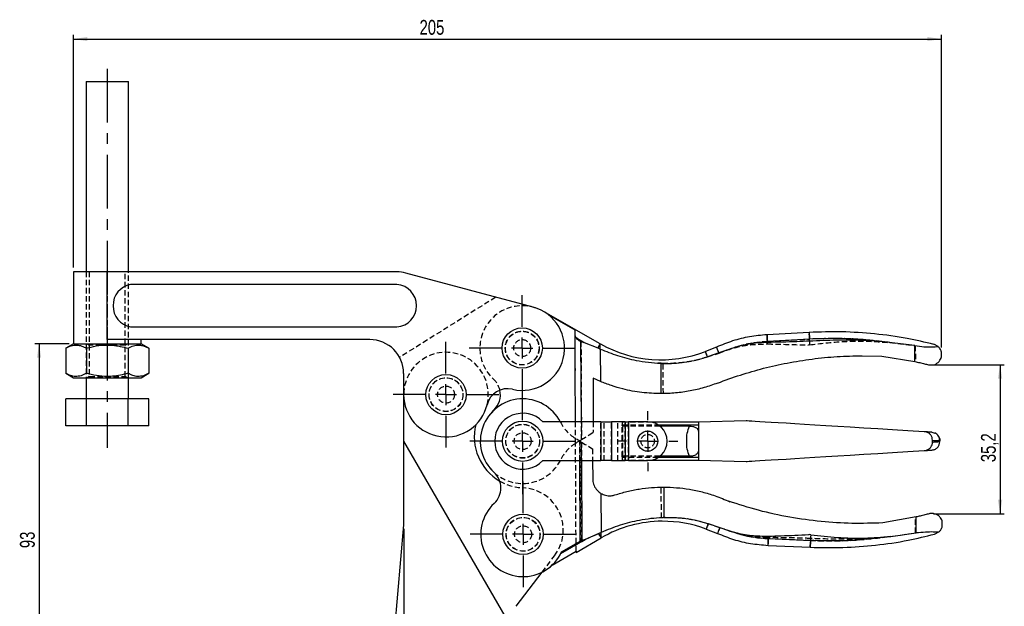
# Model space of a CAD drawing. Extents: x 35 to 398, y 17 to 289.
# Tile 2 of 3: x 37 to 269, y 150 to 289. Entities that reach past the tile are written whole.
import ezdxf

# ---------------------------------------------------------------- set-up
doc = ezdxf.new("R2010")
doc.units = 0
doc.linetypes.add('CENTERX2', pattern=[20.32, 12.7, -2.54, 2.54, -2.54])
doc.linetypes.add('HIDDEN', pattern=[1.905, 1.27, -0.635])
doc.layers.get('0').update_dxf_attribs({"linetype": 'CONTINUOUS'})
doc.styles.add('SLDTEXTSTYLE0', font='TXT', dxfattribs={"width": 0.75})
doc.dimstyles.new('SLDDIMSTYLE0', dxfattribs={"dimtxt": 3.5, "dimasz": 3.302, "dimexe": 0, "dimexo": 0.0625, "dimgap": 0.875, "dimtad": 1, "dimdec": 3, "dimrnd": 1e-09, "dimzin": 12, "dimtxsty": 'SLDTEXTSTYLE0', "dimsah": 1, "dimcen": 0.09, "dimazin": 3, "dimtfac": 1, "dimtdec": 3, "dimtofl": 0, "dimtmove": 0, "dimatfit": 3, "dimtolj": 1, "dimtzin": 12})
doc.dimstyles.new('SLDDIMSTYLE1', dxfattribs={"dimtxt": 3.5, "dimasz": 3.302, "dimexe": 0, "dimexo": 0.0625, "dimgap": 0.875, "dimtad": 1, "dimdec": 0, "dimrnd": 1e-09, "dimzin": 12, "dimtxsty": 'SLDTEXTSTYLE0', "dimsah": 1, "dimcen": 0.09, "dimazin": 3, "dimtfac": 1, "dimtofl": 0, "dimtmove": 0, "dimatfit": 3, "dimtolj": 1, "dimtzin": 12})
doc.dimstyles.new('SLDDIMSTYLE2', dxfattribs={"dimtxt": 3.5, "dimasz": 3.302, "dimexe": 0, "dimexo": 0.0625, "dimgap": 0.875, "dimtad": 1, "dimdec": 1, "dimrnd": 1e-09, "dimzin": 12, "dimtxsty": 'SLDTEXTSTYLE0', "dimsah": 1, "dimcen": 0.09, "dimazin": 3, "dimtfac": 1, "dimtdec": 1, "dimtofl": 0, "dimtmove": 0, "dimatfit": 3, "dimtolj": 1, "dimtzin": 12})

# ---------------------------------------------------------------- blocks, each defined once
blk = doc.blocks.new('_D')
at = {"color": 179, "linetype": 'CONTINUOUS'}
for p, q in [((48.39, 212.3), (40.26, 212.3)), ((41.26, 212.3), (41.26, 119.3)), ((46.39, 119.3), (40.26, 119.3))]:
    blk.add_line(p, q, dxfattribs=at)
for points in [[(41.26, 212.3), (40.76, 209), (41.77, 209)], [(41.26, 119.3), (41.77, 122.61), (40.76, 122.61)]]:
    blk.add_solid(points, dxfattribs=at)
at = {"color": 179, "linetype": 'CONTINUOUS', "insert": (36.75, 164.03, 0.1), "char_height": 3.5, "attachment_point": 1, "rotation": 90, "style": 'SLDTEXTSTYLE0'}
blk.add_mtext('93', dxfattribs=at)
blk = doc.blocks.new('_D_1')
at = {"color": 179, "linetype": 'CONTINUOUS'}
for p, q in [((49.39, 230.3), (49.39, 285.3)), ((49.39, 284.3), (254.39, 284.3)), ((254.39, 211.46), (254.39, 285.3))]:
    blk.add_line(p, q, dxfattribs=at)
for points in [[(49.39, 284.3), (52.69, 283.8), (52.69, 284.81)], [(254.39, 284.3), (251.09, 284.81), (251.09, 283.8)]]:
    blk.add_solid(points, dxfattribs=at)
at = {"color": 179, "linetype": 'CONTINUOUS', "insert": (131.14, 288.82, 0.1), "char_height": 3.5, "attachment_point": 1, "style": 'SLDTEXTSTYLE0'}
blk.add_mtext('205', dxfattribs=at)
blk = doc.blocks.new('_D_2')
at = {"color": 179, "linetype": 'CONTINUOUS'}
for p, q in [((127.39, 168.56), (127.39, 53.57)), ((55.89, 60.57), (55.89, 53.57)), ((55.89, 54.57), (127.39, 54.57))]:
    blk.add_line(p, q, dxfattribs=at)
for points in [[(55.89, 54.57), (59.19, 54.07), (59.19, 55.08)], [(127.39, 54.57), (124.08, 55.08), (124.08, 54.07)]]:
    blk.add_solid(points, dxfattribs=at)
at = {"color": 179, "linetype": 'CONTINUOUS', "insert": (87.74, 59.09, 0.1), "char_height": 3.5, "attachment_point": 1, "style": 'SLDTEXTSTYLE0'}
blk.add_mtext('71,5', dxfattribs=at)
blk = doc.blocks.new('_D_3')
at = {"color": 179, "linetype": 'CONTINUOUS'}
for p, q in [((252.38, 207.36), (269.26, 207.36)), ((268.26, 207.36), (268.26, 172.15)), ((252.55, 172.15), (269.26, 172.15))]:
    blk.add_line(p, q, dxfattribs=at)
for points in [[(268.26, 207.36), (267.75, 204.06), (268.77, 204.06)], [(268.26, 172.15), (268.77, 175.45), (267.75, 175.45)]]:
    blk.add_solid(points, dxfattribs=at)
at = {"color": 179, "linetype": 'CONTINUOUS', "insert": (263.75, 184.34, 0.1), "char_height": 3.5, "attachment_point": 1, "rotation": 90, "style": 'SLDTEXTSTYLE0'}
blk.add_mtext('35,2', dxfattribs=at)
blk = doc.blocks.new('SW_CENTERMARKSYMBOL_0')
at = {"color": 0, "linetype": 'CONTINUOUS'}
for p, q in [((0, 5), (0, 12.5)), ((0, 0), (0, 2.5)), ((-5, 0), (-12.5, 0)), ((0, 0), (-2.5, 0)), ((0, 0), (0, -2.5)), ((0, 0), (2.5, 0)), ((5, 0), (12.5, 0)), ((0, -5), (0, -12.5))]:
    blk.add_line(p, q, dxfattribs=at)
blk = doc.blocks.new('SW_CENTERMARKSYMBOL_1')
at = {"color": 0, "linetype": 'CONTINUOUS'}
for p, q in [((0, 5), (0, 12.5)), ((0, 0), (0, 2.5)), ((-5, 0), (-12.5, 0)), ((0, 0), (-2.5, 0)), ((0, 0), (0, -2.5)), ((0, 0), (2.5, 0)), ((5, 0), (12.5, 0)), ((0, -5), (0, -12.5))]:
    blk.add_line(p, q, dxfattribs=at)
blk = doc.blocks.new('SW_CENTERMARKSYMBOL_2')
at = {"color": 0, "linetype": 'CONTINUOUS'}
for p, q in [((0, 5), (0, 7.1)), ((0, 0), (0, 2.5)), ((-5, 0), (-7.1, 0)), ((0, 0), (-2.5, 0)), ((0, 0), (0, -2.5)), ((0, 0), (2.5, 0)), ((5, 0), (7.1, 0)), ((0, -5), (0, -7.1))]:
    blk.add_line(p, q, dxfattribs=at)
blk = doc.blocks.new('SW_CENTERMARKSYMBOL_3')
at = {"color": 0, "linetype": 'CONTINUOUS'}
for p, q in [((0, 5), (0, 12.5)), ((0, 0), (0, 2.5)), ((-5, 0), (-12.5, 0)), ((0, 0), (-2.5, 0)), ((0, 0), (0, -2.5)), ((0, 0), (2.5, 0)), ((5, 0), (12.5, 0)), ((0, -5), (0, -12.5))]:
    blk.add_line(p, q, dxfattribs=at)
blk = doc.blocks.new('SW_CENTERMARKSYMBOL_4')
at = {"color": 0, "linetype": 'CONTINUOUS'}
for p, q in [((0, 5), (0, 12.5)), ((0, 0), (0, 2.5)), ((-5, 0), (-12.5, 0)), ((0, 0), (-2.5, 0)), ((0, 0), (0, -2.5)), ((0, 0), (2.5, 0)), ((5, 0), (12.5, 0)), ((0, -5), (0, -12.5))]:
    blk.add_line(p, q, dxfattribs=at)

msp = doc.modelspace()

# ---------------------------------------------------------------- linework, layer by layer
at = {"color": 179, "linetype": 'CENTERX2'}
msp.add_line((57.3859, 277.3036), (57.3859, 187.7504), dxfattribs=at)
at = {"color": 7, "linetype": 'CONTINUOUS'}
for p, q in [((52.3859, 274.3038), (52.3859, 229.3038)), ((52.3859, 274.3038), (57.3858, 274.3038)), ((57.3858, 274.3038), (62.3859, 274.3038)), ((62.3859, 229.3038), (62.3859, 274.3038)), ((49.3859, 229.3038), (49.3859, 212.3038)), ((57.3858, 229.3038), (49.3859, 229.3038)), ((57.3858, 213.3038), (57.3858, 229.3038)), ((125.7927, 229.3038), (57.3858, 229.3038)), ((157.974, 220.9631), (127.8633, 229.0312)), ((125.7927, 226.3038), (62.8828, 226.3038)), ((173.8255, 212.3201), (160.4069, 219.9519)), ((167.8661, 215.5194), (161.8231, 218.9564)), ((62.8828, 216.3038), (125.7927, 216.3038)), ((167.8665, 215.4351), (167.8661, 215.5194)), ((167.9087, 206.4818), (167.8725, 214.1683)), ((223.1646, 214.999), (213.2151, 214.4549)), ((49.3859, 212.3038), (47.5709, 211.256)), ((49.3859, 212.3038), (65.3858, 212.3038)), ((119.3859, 213.3038), (57.3858, 213.3038)), ((65.3858, 212.3038), (65.3858, 213.3038)), ((67.2008, 211.256), (65.3858, 212.3038)), ((168.0744, 213.7662), (170.0563, 212.639)), ((169.2675, 212.8678), (170.0563, 212.639)), ((170.0563, 212.639), (173.2556, 211.3181)), ((206.5932, 211.7673), (201.8569, 210.2083)), ((223.2513, 213.4151), (213.3017, 212.871)), ((248.0964, 211.8695), (240.761, 212.8027)), ((248.1141, 208.1101), (248.0964, 211.8695)), ((253.6243, 211.6727), (252.5868, 212.2122)), ((47.5709, 211.256), (47.5709, 205.3517)), ((52.4784, 211.256), (52.4784, 205.3517)), ((62.2933, 211.256), (62.2933, 205.3517)), ((67.2008, 211.256), (67.2008, 205.3517)), ((173.2556, 211.3181), (173.8314, 211.064)), ((173.8314, 211.064), (173.8676, 203.4012)), ((201.3035, 211.5198), (198.647, 210.4897)), ((201.8569, 210.2083), (199.1227, 209.2627)), ((235.6952, 209.5033), (240.3711, 209.4111)), ((240.3711, 209.4111), (248.1141, 208.1101)), ((254.3973, 209.1039), (254.3909, 210.4639)), ((188.0953, 207.6985), (188.1291, 200.5282)), ((47.5709, 205.3517), (49.3859, 204.3038)), ((65.3858, 204.3038), (67.2008, 205.3517)), ((127.3858, 205.3038), (127.3858, 200.3038)), ((167.9108, 206.0323), (167.9087, 206.4818)), ((167.968, 193.9036), (167.9108, 206.0323)), ((49.3859, 204.3038), (65.3858, 204.3038)), ((52.3859, 204.3038), (52.3859, 199.3038)), ((62.3859, 199.3038), (62.3859, 204.3038)), ((173.8676, 203.4012), (172.1196, 204.1872)), ((172.1196, 204.1872), (172.1681, 193.9036)), ((127.3858, 200.3038), (127.3858, 189.3038)), ((47.5709, 192.9038), (47.5709, 199.3038)), ((52.4784, 199.3038), (47.5709, 199.3038)), ((52.4784, 192.9038), (52.4784, 199.3038)), ((62.2933, 199.3038), (52.4784, 199.3038)), ((62.2933, 192.9038), (62.2933, 199.3038)), ((67.2008, 199.3038), (62.2933, 199.3038)), ((67.2008, 192.9038), (67.2008, 199.3038)), ((148.6564, 196.6048), (148.0975, 196.0384)), ((144.4358, 193.1987), (144.5525, 193.3297)), ((173.9624, 193.9036), (160.2224, 193.9036)), ((173.9624, 193.9036), (173.9624, 184.7036)), ((173.9624, 193.9036), (176.452, 193.9036)), ((176.452, 193.9036), (176.452, 184.7036)), ((179.7093, 193.9036), (176.452, 193.9036)), ((179.7093, 193.9036), (179.7093, 184.7036)), ((179.7093, 193.9036), (180.4753, 193.9036)), ((180.4753, 193.9036), (180.4753, 184.7036)), ((185.0263, 193.9036), (180.4753, 193.9036)), ((197.0263, 193.8036), (185.9802, 193.8036)), ((187.5279, 193.1639), (197.0263, 193.1639)), ((208.3175, 194.0993), (197.0263, 193.8036)), ((197.0263, 193.8036), (197.0263, 191.6162)), ((197.0263, 193.8036), (197.0263, 193.1639)), ((52.4784, 192.9038), (47.5709, 192.9038)), ((62.2933, 192.9038), (52.4784, 192.9038)), ((67.2008, 192.9038), (62.2933, 192.9038)), ((194.9266, 192.8765), (187.9236, 192.8765)), ((252.1484, 191.4185), (252.8703, 191.2218)), ((127.3858, 189.3038), (127.3858, 169.5639)), ((127.3858, 189.3038), (152.133, 146.4405)), ((252.2824, 189.5095), (252.2824, 189.0978)), ((254.0263, 189.0915), (254.0263, 189.5156)), ((197.0263, 186.9911), (197.0263, 184.8036)), ((160.2224, 184.7036), (173.9624, 184.7036)), ((172.0115, 184.7036), (172.0318, 180.3914)), ((176.452, 184.7036), (173.9624, 184.7036)), ((176.452, 184.7036), (179.7093, 184.7036)), ((180.4753, 184.7036), (179.7093, 184.7036)), ((180.4753, 184.7036), (185.0263, 184.7036)), ((185.9802, 184.8036), (197.0263, 184.8036)), ((197.0263, 185.4433), (187.5279, 185.4433)), ((194.9266, 185.7307), (187.9236, 185.7307)), ((197.0263, 185.4433), (197.0263, 184.8036)), ((197.0263, 184.8036), (208.3175, 184.5079)), ((173.9922, 176.9693), (174.0358, 167.717)), ((188.8289, 178.447), (188.8629, 171.247)), ((204.1394, 175.1176), (204.3977, 174.9957)), ((199.3345, 169.8242), (202.0859, 168.9196)), ((248.4304, 171.4025), (240.5569, 169.9968)), ((248.4481, 167.6354), (248.4304, 171.4025)), ((254.586, 169.0763), (254.5796, 170.4362)), ((127.3858, 169.5639), (124.1509, 132.588)), ((173.4624, 167.4575), (170.2757, 166.1065)), ((174.0358, 167.717), (173.4624, 167.4575)), ((198.8448, 168.5251), (201.511, 167.5201)), ((202.0859, 168.9196), (203.8429, 168.2763)), ((242.4273, 166.8153), (248.4481, 167.6354)), ((252.7985, 167.3109), (253.8308, 167.8602)), ((164.494, 162.7457), (170.2757, 166.1065)), ((164.6937, 163.1588), (169.1009, 165.7206)), ((168.1136, 163.015), (174.0417, 166.461)), ((170.2757, 166.1065), (169.4891, 165.8703)), ((213.5213, 166.282), (223.4756, 165.8317)), ((223.5361, 167.1711), (223.1366, 167.2232)), ((162.4561, 160.0305), (168.1122, 163.3183)), ((213.4496, 164.6974), (223.4039, 164.2471)), ((153.9323, 150.2923), (160.0896, 158.3717))]:
    msp.add_line(p, q, dxfattribs=at)
at = {"color": 7, "linetype": 'HIDDEN'}
for p, q in [((52.3859, 229.3038), (52.3859, 204.3038)), ((53.1359, 229.3038), (53.1359, 212.3038)), ((57.3858, 229.3038), (57.3858, 213.3038)), ((61.6359, 212.3038), (61.6359, 229.3038)), ((62.3859, 204.3038), (62.3859, 229.3038)), ((149.1514, 223.3271), (126.4177, 209.1186)), ((160.4069, 219.9519), (160.3297, 219.9958)), ((161.8231, 218.9564), (161.8214, 218.9573)), ((167.8665, 215.4351), (167.8661, 215.5194)), ((52.7126, 212.3038), (53.1359, 212.0075)), ((61.6359, 212.0075), (53.1359, 212.0075)), ((53.1359, 212.0075), (53.1359, 204.6002)), ((61.6359, 212.0075), (62.0591, 212.3038)), ((61.6359, 204.6002), (61.6359, 212.0075)), ((170.0563, 212.639), (168.0744, 213.7662)), ((169.2675, 212.8678), (169.3769, 189.67)), ((213.3017, 212.871), (223.2513, 213.4151)), ((223.3245, 212.0763), (222.9255, 212.0205)), ((242.2115, 212.6101), (248.2397, 211.8468)), ((248.2397, 211.8468), (248.2575, 208.0798)), ((173.8314, 211.064), (173.2556, 211.3181)), ((199.1489, 209.1953), (201.8917, 210.1258)), ((201.8474, 210.2307), (201.8917, 210.1258)), ((201.8917, 210.1258), (203.6425, 210.7856)), ((188.7248, 200.5324), (188.6911, 207.6739)), ((53.1359, 204.6002), (52.7126, 204.3038)), ((53.1359, 204.6002), (61.6359, 204.6002)), ((62.0591, 204.3038), (61.6359, 204.6002)), ((167.992, 188.8208), (167.968, 193.9036)), ((169.3769, 189.67), (169.3569, 193.9036)), ((172.1681, 193.9036), (172.1799, 191.3823)), ((173.9624, 184.7036), (173.9624, 193.9036)), ((174.7284, 184.7036), (174.7284, 193.9036)), ((176.452, 184.7036), (176.452, 193.9036)), ((177.9857, 184.7036), (177.9857, 193.9036)), ((179.0263, 193.8036), (179.0263, 193.1639)), ((185.9802, 193.8036), (179.0263, 193.8036)), ((179.0263, 192.9765), (179.0263, 193.1639)), ((179.0263, 193.1639), (187.5279, 193.1639)), ((179.7093, 184.7036), (179.7093, 193.9036)), ((180.4753, 184.7036), (180.4753, 193.9036)), ((179.1263, 192.8765), (179.0263, 192.9765)), ((179.0263, 185.6307), (179.0263, 192.9765)), ((187.9236, 192.8765), (179.1263, 192.8765)), ((179.1263, 185.7307), (179.1263, 192.8765)), ((168.1122, 163.3183), (167.987, 189.9042)), ((168.9898, 189.3013), (168.1875, 189.7811)), ((168.9898, 189.3013), (169.1009, 165.7206)), ((169.0115, 184.7036), (168.9898, 189.3013)), ((169.4891, 165.8703), (169.3798, 189.0681)), ((169.3798, 189.0681), (169.4004, 184.7036)), ((252.2824, 189.0978), (252.2824, 189.5095)), ((171.9983, 187.5022), (172.0115, 184.7036)), ((179.0263, 185.6307), (179.1263, 185.7307)), ((179.0263, 185.6307), (179.0263, 185.4433)), ((187.5279, 185.4433), (179.0263, 185.4433)), ((179.0263, 185.4433), (179.0263, 184.8036)), ((179.0263, 184.8036), (185.9802, 184.8036)), ((187.9236, 185.7307), (179.1263, 185.7307)), ((188.2673, 171.2168), (188.2333, 178.4427)), ((248.305, 167.6114), (248.2873, 171.3707)), ((170.2757, 166.1065), (173.4624, 167.4575)), ((173.4624, 167.4575), (174.0358, 167.717)), ((202.0519, 168.8368), (199.309, 169.7566)), ((201.907, 168.484), (202.0519, 168.8368)), ((206.8027, 167.3224), (202.0519, 168.8368)), ((240.9788, 166.609), (248.305, 167.6114)), ((249.6134, 167.768), (248.305, 167.6114)), ((164.494, 162.7457), (170.2757, 166.1065)), ((169.4891, 165.8703), (170.2757, 166.1065)), ((223.4756, 165.8317), (213.5213, 166.282)), ((160.0896, 158.3717), (163.0394, 162.2424))]:
    msp.add_line(p, q, dxfattribs=at)
at = {"color": 8, "linetype": 'CONTINUOUS'}
for p, q in [((169.3569, 193.9036), (169.2675, 212.8678)), ((169.1009, 165.7206), (169.0115, 184.7036)), ((169.4004, 184.7036), (169.4891, 165.8703))]:
    msp.add_line(p, q, dxfattribs=at)
at = {"color": 7, "linetype": 'CONTINUOUS', "flags": 128}
for points in [[(167.8725, 214.1683), (167.87, 214.7024), (167.868, 215.1254), (167.8665, 215.4351)], [(173.2556, 211.3181), (173.3882, 211.5511), (173.5035, 211.7539), (173.6015, 211.9262), (173.6819, 212.0676), (173.7447, 212.1779), (173.7896, 212.2568), (173.8165, 212.3042), (173.8255, 212.3201)], [(213.315, 212.6277), (213.313, 212.6644), (213.3111, 212.6994), (213.3093, 212.7326), (213.3076, 212.7641), (213.306, 212.7937), (213.3044, 212.8214), (213.303, 212.8472), (213.3017, 212.871)], [(223.2778, 212.9294), (223.2736, 213.0067), (223.2696, 213.0799), (223.2658, 213.1485), (223.2623, 213.2124), (223.2591, 213.2713), (223.2562, 213.3248), (223.2536, 213.3728), (223.2513, 213.4151)], [(199.1227, 209.2627), (199.0122, 209.5477), (198.916, 209.796), (198.8341, 210.007), (198.767, 210.1803), (198.7145, 210.3154), (198.677, 210.4122), (198.6545, 210.4703), (198.647, 210.4897)], [(167.9087, 206.4818), (167.9114, 206.4803), (167.9194, 206.4758), (167.9326, 206.4683)], [(167.9087, 206.4818), (167.9114, 206.4803), (167.9194, 206.4758), (167.9326, 206.4683)], [(250.3045, 191.5312), (246.5055, 191.7636), (242.8586, 191.9867), (239.3696, 192.2001), (236.0436, 192.4035), (232.886, 192.5966), (229.9015, 192.7791), (227.0946, 192.9508), (224.4699, 193.1114), (222.0311, 193.2605), (219.7822, 193.3981), (217.7266, 193.5238), (215.8674, 193.6375), (214.2076, 193.739), (212.7496, 193.8282), (211.4956, 193.9049), (210.4477, 193.969), (209.6075, 194.0204), (208.9761, 194.059), (208.5547, 194.0848), (208.3438, 194.0977), (208.3175, 194.0993)], [(208.3175, 184.5079), (208.3438, 184.5096), (208.5547, 184.5224), (208.9761, 184.5482), (209.6075, 184.5868), (210.4477, 184.6382), (211.4956, 184.7023), (212.7496, 184.779), (214.2076, 184.8682), (215.8674, 184.9697), (217.7266, 185.0834), (219.7822, 185.2092), (222.0311, 185.3467), (224.4699, 185.4959), (227.0946, 185.6564), (229.9015, 185.8281), (232.886, 186.0106), (236.0436, 186.2037), (239.3696, 186.4072), (242.8586, 186.6206), (246.5055, 186.8436), (250.3045, 187.076)], [(147.8267, 182.8786), (148.4184, 182.2326), (148.7412, 181.9239)], [(198.8448, 168.5251), (198.8525, 168.5457), (198.8757, 168.6073), (198.9144, 168.7098), (198.9683, 168.8529), (199.0375, 169.0364), (199.1217, 169.2598), (199.2208, 169.5226), (199.3345, 169.8242)], [(174.0417, 166.461), (174.0325, 166.4767), (174.0051, 166.5238), (173.9595, 166.6023), (173.8957, 166.712), (173.814, 166.8527), (173.7144, 167.024), (173.5971, 167.2258), (173.4624, 167.4575)], [(213.548, 166.8706), (213.5437, 166.776), (213.5396, 166.6864), (213.5358, 166.6024), (213.5323, 166.5244), (213.5291, 166.453), (213.5262, 166.3886), (213.5236, 166.3315), (213.5213, 166.282)], [(223.5361, 167.1711), (223.5266, 166.9593), (223.5172, 166.7525), (223.5083, 166.5548), (223.4999, 166.3702), (223.4923, 166.2024), (223.4856, 166.0548), (223.48, 165.9304), (223.4756, 165.8317)], [(168.1122, 163.3183), (168.1134, 163.0488), (168.1136, 163.015)]]:
    msp.add_lwpolyline(points, dxfattribs=at)
at = {"color": 8, "linetype": 'CONTINUOUS', "flags": 128}
for points in [[(213.3017, 212.871), (213.2641, 213.5585), (213.237, 214.0547), (213.2206, 214.3546), (213.2151, 214.4549)], [(223.1646, 214.999), (223.1701, 214.8987), (223.1865, 214.5988), (223.2137, 214.1025), (223.2513, 213.4151)], [(213.4496, 164.6974), (213.4542, 164.7977), (213.4678, 165.0978), (213.4902, 165.5943), (213.5213, 166.282)], [(223.4756, 165.8317), (223.4444, 165.144), (223.422, 164.6475), (223.4084, 164.3474), (223.4039, 164.2471)]]:
    msp.add_lwpolyline(points, dxfattribs=at)
at = {"color": 7, "linetype": 'HIDDEN', "flags": 128}
for points in [[(213.2151, 214.4549), (213.2206, 214.3546), (213.237, 214.0547), (213.2641, 213.5585), (213.3017, 212.871)], [(223.2513, 213.4151), (223.2137, 214.1025), (223.1865, 214.5988), (223.1701, 214.8987), (223.1646, 214.999)], [(173.8255, 212.3201), (173.8165, 212.3042), (173.7896, 212.2568), (173.7447, 212.1779), (173.6819, 212.0676), (173.6015, 211.9262), (173.5035, 211.7539), (173.3882, 211.5511), (173.2556, 211.3181)], [(213.3339, 212.2827), (213.3287, 212.3773), (213.3238, 212.4669), (213.3192, 212.5508), (213.315, 212.6287), (213.3111, 212.7001), (213.3075, 212.7645), (213.3044, 212.8216), (213.3017, 212.871)], [(223.3245, 212.0763), (223.3129, 212.288), (223.3016, 212.4948), (223.2908, 212.6924), (223.2807, 212.8769), (223.2715, 213.0446), (223.2635, 213.1921), (223.2566, 213.3165), (223.2513, 213.4151)], [(198.647, 210.4897), (198.6549, 210.4692), (198.6787, 210.4079), (198.7183, 210.3057), (198.7736, 210.1631), (198.8445, 209.9803), (198.9308, 209.7577), (199.0324, 209.4958), (199.1489, 209.1953)], [(169.3769, 189.67), (170.3012, 190.2346), (171.2358, 190.8055), (172.1799, 191.3823)], [(168.1914, 188.9458), (168.3184, 189.0234), (168.4694, 189.1157), (168.639, 189.2193), (168.8212, 189.3306), (169.0094, 189.4455), (169.1969, 189.56), (169.3769, 189.67)], [(168.9898, 189.3013), (169.1229, 189.2217), (169.2537, 189.1435), (169.3798, 189.0681)], [(169.3798, 189.0681), (170.2438, 188.5514), (171.1169, 188.0293), (171.9983, 187.5022)], [(173.4624, 167.4575), (173.5971, 167.2258), (173.7144, 167.024), (173.814, 166.8527), (173.8957, 166.712), (173.9595, 166.6023), (174.0051, 166.5238), (174.0325, 166.4767), (174.0417, 166.461)], [(199.309, 169.7566), (199.2012, 169.4705), (199.1072, 169.2214), (199.0274, 169.0096), (198.9619, 168.8357), (198.9107, 168.7), (198.8741, 168.6029), (198.8521, 168.5446), (198.8448, 168.5251)], [(213.5213, 166.282), (213.4902, 165.5943), (213.4678, 165.0978), (213.4542, 164.7977), (213.4496, 164.6974)], [(213.5323, 166.5255), (213.5307, 166.4887), (213.5291, 166.4537), (213.5276, 166.4205), (213.5262, 166.389), (213.5248, 166.3594), (213.5236, 166.3316), (213.5224, 166.3058), (213.5213, 166.282)], [(223.4039, 164.2471), (223.4084, 164.3474), (223.422, 164.6475), (223.4444, 165.144), (223.4756, 165.8317)], [(223.4975, 166.3176), (223.494, 166.2403), (223.4907, 166.1671), (223.4876, 166.0984), (223.4847, 166.0345), (223.4821, 165.9756), (223.4796, 165.922), (223.4775, 165.874), (223.4756, 165.8317)]]:
    msp.add_lwpolyline(points, dxfattribs=at)
at = {"color": 7, "linetype": 'CONTINUOUS'}
for centre, radius in [((155.3859, 211.3038), 4.7625), ((137.3859, 200.3038), 4.7625), ((155.4896, 189.3036), 4.7625), ((185.0263, 189.3036), 2.375), ((155.5933, 167.3034), 4.7625)]:
    msp.add_circle(centre, radius, dxfattribs=at)
at = {"color": 7, "linetype": 'HIDDEN'}
for centre, radius in [((155.3859, 211.3038), 4), ((155.3859, 211.3034), 4), ((155.3859, 211.3038), 3.9687), ((155.3859, 211.3038), 2), ((137.3859, 200.3038), 4), ((137.3859, 200.3038), 3.9687), ((137.3859, 200.3038), 2), ((155.4896, 189.3036), 4), ((155.4896, 189.3036), 3.9688), ((155.4896, 189.3036), 2), ((185.0263, 189.3036), 1.6), ((185.0263, 189.3036), 1.5875), ((155.5933, 167.3039), 4), ((155.5933, 167.3034), 4), ((155.5933, 167.3034), 3.9687), ((155.5933, 167.3034), 2)]:
    msp.add_circle(centre, radius, dxfattribs=at)
at = {"color": 7, "linetype": 'CONTINUOUS'}
for centre, radius, start, end in [((125.7927, 221.3038), 8, 75, 90), ((63.8185, 221.3038), 5.0868, 100.59951, 259.40049), ((125.4319, 221.3038), 5.013, 274.128428, 85.871572), ((155.3859, 211.3038), 10, 256.747882, 75), ((119.3859, 205.3038), 8, 0, 90), ((188.1626, 237.5282), 29, 240.423728, 291.194178), ((137.3859, 200.3038), 10, 180, 346.111249), ((151.9473, 196.7033), 5, 76.747882, 166.111249), ((145.2398, 200.2554), 5, 313.103513, 12.718853), ((155.4897, 189.3036), 10, 26.936141, 227.436396), ((155.4896, 189.3036), 6.6, 44.184385, 315.815615), ((156.0759, 190.2815), 12, 165.93042, 239.953912), ((185.0263, 189.3036), 4.6, 270, 90), ((145.3435, 178.2557), 5, 313.103252, 47.436396), ((155.5933, 167.3039), 10, 133.103252, 335.511801), ((188.6157, 141.3891), 29, 90.269824, 120.118194), ((188.6157, 141.3891), 29, 69.345732, 90.269824)]:
    msp.add_arc(centre, radius, start, end, dxfattribs=at)
at = {"color": 7, "linetype": 'HIDDEN'}
for centre, radius, start, end in [((155.3859, 211.3034), 10, 49.942256, 227.436657), ((137.3859, 200.3038), 10, 346.111249, 180), ((145.2398, 200.2554), 5, 12.718853, 47.436657), ((173.3199, 198.3636), 10, 206.936141, 239.120468), ((173.4044, 180.4121), 10, 122.768125, 153.603768), ((155.4896, 189.3036), 10, 227.558656, 333.603768), ((156.0759, 190.2815), 12, 239.953912, 267.420816), ((155.0858, 168.3038), 10, 322.689084, 87.420816)]:
    msp.add_arc(centre, radius, start, end, dxfattribs=at)
at = {"color": 7, "linetype": 'CONTINUOUS'}
for points, knots in [([(167.8725, 214.1683), (167.8852, 214.1044), (167.9088, 213.9861), (168.0222, 213.8354), (168.0744, 213.7662)], [0, 0, 0, 0, 0.54018925, 1, 1, 1, 1]), ([(213.2151, 214.4549), (211.8395, 214.3277), (209.0883, 214.0733), (205.0777, 213.0786), (202.5523, 212.0356), (201.3035, 211.5198)], [0, 0, 0, 0, 0.33580004, 0.67158204, 1, 1, 1, 1]), ([(252.579, 212.1703), (250.4987, 212.6642), (245.9014, 213.7558), (238.6468, 214.7223), (230.9062, 215.2507), (225.7426, 215.0828), (223.1646, 214.999)], [0, 0, 0, 0, 0.21617314, 0.47771283, 0.73925244, 1, 1, 1, 1]), ([(47.5709, 211.256), (47.9968, 211.4752), (48.8579, 211.9185), (50.1338, 212.0807), (51.3534, 211.8427), (52.1011, 211.4527), (52.4784, 211.256)], [0, 0, 0, 0, 0.26460493, 0.53494789, 0.76534311, 1, 1, 1, 1]), ([(52.4784, 211.256), (52.8345, 211.3537), (53.9957, 211.6723), (56.0334, 212.0236), (58.361, 212.0367), (60.4616, 211.7424), (61.6805, 211.4187), (62.2933, 211.256)], [0, 0, 0, 0, 0.111257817, 0.36275067, 0.620315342, 0.809114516, 1, 1, 1, 1]), ([(62.2933, 211.256), (62.7193, 211.4752), (63.5804, 211.9185), (64.8562, 212.0807), (66.0758, 211.8427), (66.8235, 211.4527), (67.2008, 211.256)], [0, 0, 0, 0, 0.26460509, 0.53494776, 0.76534304, 1, 1, 1, 1]), ([(169.2675, 212.8678), (169.1794, 212.8904), (169.0468, 212.9245), (168.7666, 213.0686), (168.4416, 213.3346), (168.1999, 213.6122), (168.088, 213.7496), (168.0744, 213.7662)], [0, 0, 0, 0, 0.17512649, 0.26347249, 0.57950445, 0.94903354, 1, 1, 1, 1]), ([(173.8314, 211.064), (173.8301, 211.338), (173.8275, 211.8919), (173.8256, 212.2929), (173.8258, 212.2695), (173.8258, 212.2605)], [0, 0, 0, 0, 0.37756882, 0.76315284, 1, 1, 1, 1]), ([(206.5932, 211.7673), (207.697, 212.0425), (209.9033, 212.5925), (212.1694, 212.7782), (213.3017, 212.871)], [0, 0, 0, 0, 0.500340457, 1, 1, 1, 1]), ([(213.315, 212.6277), (213.0032, 212.6196), (212.0675, 212.5955), (210.4732, 212.4683), (208.5375, 212.2051), (207.2423, 211.9134), (206.5932, 211.7673)], [0, 0, 0, 0, 0.13772255, 0.41326387, 0.70597045, 1, 1, 1, 1]), ([(223.2778, 212.9294), (222.2788, 212.8823), (218.9587, 212.7255), (215.6372, 212.6679), (213.315, 212.6277)], [0, 0, 0, 0, 0.30089666, 1, 1, 1, 1]), ([(240.761, 212.8027), (237.8496, 213.101), (232.0267, 213.6976), (226.1764, 213.5093), (223.2513, 213.4151)], [0, 0, 0, 0, 0.50000578, 1, 1, 1, 1]), ([(240.761, 212.8027), (240.2284, 212.8494), (238.6305, 212.9893), (234.9213, 213.1846), (229.6198, 213.2151), (225.3939, 213.0248), (223.2778, 212.9294)], [0, 0, 0, 0, 0.0918012, 0.27542909, 0.63717324, 1, 1, 1, 1]), ([(248.0964, 211.8695), (248.8409, 211.7729), (250.3299, 211.5798), (251.9463, 211.58), (253.0128, 211.6248), (253.4184, 211.6566), (253.6243, 211.6727)], [0, 0, 0, 0, 0.32549609, 0.65092218, 0.82278628, 1, 1, 1, 1]), ([(254.3903, 210.4638), (254.3905, 210.4633), (254.4134, 210.3931), (254.3183, 210.7171), (254.1058, 211.1707), (253.786, 211.5041), (253.6243, 211.6727)], [0, 0, 0, 0, 0.00239081, 0.28723883, 0.63945242, 1, 1, 1, 1]), ([(173.8314, 211.064), (175.1786, 210.5205), (177.9047, 209.4207), (181.7674, 208.4468), (185.1951, 207.8942), (187.1247, 207.764), (188.0953, 207.6985)], [0, 0, 0, 0, 0.29976894, 0.60656927, 0.80208646, 1, 1, 1, 1]), ([(201.8569, 210.2083), (201.6988, 210.5829), (201.3765, 211.3468), (201.3282, 211.4614), (201.3035, 211.5198)], [0, 0, 0, 0, 0.49045512, 1, 1, 1, 1]), ([(201.5375, 203.0302), (203.3211, 203.6864), (206.8901, 204.9995), (212.389, 206.5631), (218.0405, 207.8399), (223.839, 208.7661), (229.7573, 209.368), (233.7167, 209.4582), (235.6952, 209.5033)], [0, 0, 0, 0, 0.16343459, 0.32702937, 0.49045733, 0.66024248, 0.83021619, 1, 1, 1, 1]), ([(188.0953, 207.6985), (188.1646, 207.6953), (189.8031, 207.6203), (192.2663, 207.7139), (195.4241, 208.2229), (197.4593, 208.7167), (198.6768, 209.1163), (199.1227, 209.2627)], [0, 0, 0, 0, 0.01864707, 0.44083382, 0.65774824, 0.87465845, 1, 1, 1, 1]), ([(248.1141, 208.1101), (248.5068, 208.0257), (249.3035, 207.8543), (250.4097, 207.598), (251.0692, 207.4363), (251.3813, 207.3597)], [0, 0, 0, 0, 0.3386033, 0.68700391, 1, 1, 1, 1]), ([(251.3813, 207.3597), (251.719, 207.3216), (252.496, 207.2338), (253.329, 207.6269), (253.9111, 208.149), (254.2371, 208.6462), (254.3862, 209.0873), (254.3884, 209.1), (254.3891, 209.1039)], [0, 0, 0, 0, 0.17994404, 0.41409548, 0.58819459, 0.76703089, 0.92864545, 1, 1, 1, 1]), ([(52.4784, 205.3517), (52.0524, 205.1324), (51.1913, 204.6891), (49.9155, 204.5269), (48.6959, 204.765), (47.9482, 205.1549), (47.5709, 205.3517)], [0, 0, 0, 0, 0.26460499, 0.53494756, 0.76534313, 1, 1, 1, 1]), ([(62.2933, 205.3517), (61.6867, 205.1905), (60.4679, 204.8666), (58.3886, 204.5739), (56.0551, 204.5817), (54.0163, 204.9297), (52.8345, 205.254), (52.4784, 205.3517)], [0, 0, 0, 0, 0.18896471, 0.37968237, 0.63081967, 0.88874261, 1, 1, 1, 1]), ([(67.2008, 205.3517), (66.7749, 205.1324), (65.9138, 204.6891), (64.6379, 204.5269), (63.4183, 204.765), (62.6706, 205.1549), (62.2933, 205.3517)], [0, 0, 0, 0, 0.264605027, 0.534947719, 0.76534302, 1, 1, 1, 1]), ([(167.9326, 206.4683), (167.9216, 206.3267), (167.9102, 206.1814), (167.9108, 206.0361), (167.9108, 206.0323)], [0, 0, 0, 0, 0.9740482, 1, 1, 1, 1]), ([(167.9326, 206.4683), (167.9216, 206.3267), (167.9102, 206.1814), (167.9108, 206.0361), (167.9108, 206.0323)], [0, 0, 0, 0, 0.9740482, 1, 1, 1, 1]), ([(188.1291, 200.5282), (186.6433, 200.5788), (184.3901, 200.6556), (181.3861, 201.1316), (178.9703, 201.659), (176.4371, 202.3892), (174.727, 203.0627), (173.8676, 203.4012)], [0, 0, 0, 0, 0.303453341, 0.460202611, 0.616960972, 0.807490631, 1, 1, 1, 1]), ([(201.5375, 203.0302), (200.4764, 202.6506), (198.3543, 201.8914), (195.0239, 201.1232), (191.6079, 200.6191), (189.2887, 200.5585), (188.1291, 200.5282)], [0, 0, 0, 0, 0.24559672, 0.4911951, 0.7455956, 1, 1, 1, 1]), ([(194.9266, 185.7307), (194.7108, 186.2889), (194.2667, 187.4379), (194.2191, 189.2992), (194.2667, 191.1652), (194.7095, 192.3134), (194.9266, 192.8765)], [0, 0, 0, 0, 0.24302913, 0.50024815, 0.75494386, 1, 1, 1, 1]), ([(194.9266, 192.8764), (195.1755, 192.8628), (195.6752, 192.8354), (196.3037, 192.6084), (196.7672, 192.2417), (196.9342, 191.8926), (197.0085, 191.6693), (197.0262, 191.6161)], [0, 0, 0, 0, 0.24612057, 0.49397152, 0.67764506, 0.92322588, 1, 1, 1, 1]), ([(197.0262, 191.6162), (197.0262, 191.2524), (197.0262, 190.525), (197.0262, 189.3036), (197.0262, 188.0822), (197.0262, 187.3548), (197.0262, 186.9911)], [0, 0, 0, 0, 0.24999999, 0.5, 0.75000001, 1, 1, 1, 1]), ([(197.0263, 191.6162), (197.0263, 191.2524), (197.0263, 190.525), (197.0263, 189.3036), (197.0263, 188.0822), (197.0263, 187.3548), (197.0263, 186.9911)], [0, 0, 0, 0, 0.25, 0.5, 0.75, 1, 1, 1, 1]), ([(252.2822, 189.5095), (252.2665, 189.7315), (252.2353, 190.1758), (251.9245, 190.7658), (251.4508, 191.2079), (250.8842, 191.4636), (250.4868, 191.51), (250.3045, 191.5312)], [0, 0, 0, 0, 0.2084885, 0.41731511, 0.62282032, 0.82702855, 1, 1, 1, 1]), ([(252.1484, 191.4185), (252.1259, 191.4198), (252.0811, 191.4226), (251.707, 191.4455), (251.1405, 191.4801), (250.5832, 191.5142), (250.3045, 191.5312)], [0, 0, 0, 0, 0.24996475, 0.49990955, 0.74984728, 1, 1, 1, 1]), ([(253.9892, 189.4076), (253.9826, 189.5872), (253.9691, 189.9569), (253.7414, 190.4867), (253.3715, 190.9512), (253.0257, 191.1461), (252.8543, 191.2427)], [0, 0, 0, 0, 0.23779546, 0.48964187, 0.74698368, 1, 1, 1, 1]), ([(250.3045, 187.076), (250.5598, 187.1112), (251.0721, 187.182), (251.7043, 187.5841), (252.1107, 188.1455), (252.2724, 188.6739), (252.2797, 188.9939), (252.2821, 189.0977)], [0, 0, 0, 0, 0.24195807, 0.48545449, 0.69793903, 0.90194745, 1, 1, 1, 1]), ([(252.1484, 187.1888), (252.3889, 187.2293), (252.8881, 187.3135), (253.517, 187.7827), (253.947, 188.4391), (254.0005, 188.9425), (254.0262, 189.185)], [0, 0, 0, 0, 0.240885, 0.50000731, 0.75912789, 1, 1, 1, 1]), ([(252.2824, 189.5095), (252.5529, 189.496), (253.09, 189.4691), (253.6169, 189.4429), (253.9149, 189.4279), (253.9529, 189.4259), (253.964, 189.4254)], [0, 0, 0, 0, 0.29760995, 0.59109218, 0.88045838, 1, 1, 1, 1]), ([(254.0263, 189.185), (254.0058, 189.184), (253.9644, 189.1818), (253.6226, 189.1646), (253.0886, 189.138), (252.5524, 189.1112), (252.2824, 189.0978)], [0, 0, 0, 0, 0.24471072, 0.49294002, 0.7446997, 1, 1, 1, 1]), ([(253.7862, 190.3102), (253.8378, 190.2242), (253.999, 189.9555), (254.0152, 189.6381), (254.0262, 189.4222)], [0, 0, 0, 0, 0.31978384, 1, 1, 1, 1]), ([(197.0262, 186.9911), (196.9454, 186.7613), (196.8164, 186.3948), (196.3146, 186.0128), (195.7052, 185.7799), (195.2179, 185.7492), (194.9266, 185.7308)], [0, 0, 0, 0, 0.32595037, 0.51987875, 0.71293888, 1, 1, 1, 1]), ([(250.3045, 187.076), (250.5832, 187.093), (251.1404, 187.1271), (251.707, 187.1618), (252.0812, 187.1846), (252.126, 187.1874), (252.1484, 187.1888)], [0, 0, 0, 0, 0.250109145, 0.500088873, 0.750012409, 1, 1, 1, 1]), ([(172.0318, 180.3914), (172.0753, 179.9569), (172.1622, 179.0882), (172.8108, 177.9301), (173.496, 177.2754), (173.9281, 177.0088), (173.9922, 176.9693)], [0, 0, 0, 0, 0.31221663, 0.62413096, 0.94427733, 1, 1, 1, 1]), ([(173.9922, 176.9693), (174.3325, 176.8048), (175.0878, 176.4397), (176.2546, 176.3494), (176.9913, 176.5365), (177.2768, 176.609)], [0, 0, 0, 0, 0.334310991, 0.742010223, 1, 1, 1, 1]), ([(177.2768, 176.609), (178.2138, 176.8926), (180.0997, 177.4634), (183.0044, 178.0258), (185.9328, 178.385), (187.8594, 178.4262), (188.8289, 178.447)], [0, 0, 0, 0, 0.251119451, 0.505396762, 0.751083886, 1, 1, 1, 1]), ([(188.8289, 178.447), (189.8382, 178.422), (191.8568, 178.372), (194.903, 177.9806), (197.9398, 177.3413), (201.144, 176.3962), (203.2525, 175.4886), (204.3977, 174.9957)], [0, 0, 0, 0, 0.18936988, 0.37873724, 0.57357224, 0.76840534, 1, 1, 1, 1]), ([(240.5569, 169.9968), (238.1321, 169.9205), (233.2827, 169.768), (225.9222, 170.2414), (218.5512, 171.2658), (211.2255, 172.8432), (206.4939, 174.3618), (204.1394, 175.1176)], [0, 0, 0, 0, 0.19691088, 0.39382043, 0.59652105, 0.79922631, 1, 1, 1, 1]), ([(251.5473, 172.1519), (251.2097, 172.0658), (250.5245, 171.891), (249.4605, 171.6351), (248.7444, 171.4734), (248.4304, 171.4025)], [0, 0, 0, 0, 0.353051, 0.71635571, 1, 1, 1, 1]), ([(254.5714, 170.4362), (254.5737, 170.4285), (254.5855, 170.3887), (254.4804, 170.7425), (254.2056, 171.2386), (253.6452, 171.8151), (252.8399, 172.2046), (252.048, 172.2637), (251.6314, 172.1706), (251.5473, 172.1519)], [0, 0, 0, 0, 0.03231233, 0.16897463, 0.35918988, 0.554623, 0.77989526, 0.95560939, 1, 1, 1, 1]), ([(188.8629, 171.247), (188.7337, 171.2409), (187.7123, 171.1932), (185.7774, 171.0298), (183.1966, 170.6357), (180.7619, 170.0954), (178.4738, 169.439), (176.2196, 168.6511), (174.7637, 168.0284), (174.0358, 167.717)], [0, 0, 0, 0, 0.02544336, 0.20112525, 0.37865571, 0.53174242, 0.68484371, 0.84240791, 1, 1, 1, 1]), ([(188.8629, 171.247), (189.731, 171.2635), (191.4673, 171.2966), (194.0989, 171.0517), (196.7373, 170.5969), (198.4688, 170.0818), (199.3345, 169.8242)], [0, 0, 0, 0, 0.24593159, 0.49185375, 0.74593095, 1, 1, 1, 1]), ([(174.0414, 166.5205), (174.0415, 166.5077), (174.0417, 166.4657), (174.0398, 166.87), (174.037, 167.4552), (174.0358, 167.717)], [0, 0, 0, 0, 0.19490622, 0.63982344, 1, 1, 1, 1]), ([(174.0417, 166.461), (174.0416, 166.487), (174.0413, 166.5395), (174.0394, 166.9491), (174.037, 167.4518), (174.0358, 167.717)], [0, 0, 0, 0, 0.31746277, 0.63998554, 1, 1, 1, 1]), ([(202.0859, 168.9196), (201.941, 168.5668), (201.6465, 167.8499), (201.5209, 167.5442), (201.5126, 167.5241), (201.511, 167.5201)], [0, 0, 0, 0, 0.436009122, 0.88613853, 1, 1, 1, 1]), ([(201.511, 167.5201), (202.7645, 167.0161), (205.2997, 165.9969), (209.3194, 165.0401), (212.0729, 164.8116), (213.4496, 164.6974)], [0, 0, 0, 0, 0.3284182, 0.66420018, 1, 1, 1, 1]), ([(203.8429, 168.2763), (204.4449, 168.0897), (206.299, 167.5151), (209.5465, 166.9133), (212.2051, 166.8849), (213.548, 166.8706)], [0, 0, 0, 0, 0.19218873, 0.59194987, 1, 1, 1, 1]), ([(203.8429, 168.2763), (205.4129, 167.7534), (208.56, 166.7052), (211.8651, 166.4233), (213.5213, 166.282)], [0, 0, 0, 0, 0.49889118, 1, 1, 1, 1]), ([(248.4481, 167.6354), (249.1867, 167.7336), (250.6636, 167.9301), (252.5986, 167.9374), (253.4195, 167.886), (253.8308, 167.8602)], [0, 0, 0, 0, 0.33292484, 0.66574819, 1, 1, 1, 1]), ([(253.8308, 167.8602), (253.9872, 168.0214), (254.3037, 168.3476), (254.539, 168.9006), (254.5714, 169.0231), (254.5854, 169.0763)], [0, 0, 0, 0, 0.35617941, 0.7209067, 1, 1, 1, 1]), ([(169.4891, 165.8703), (169.4009, 165.8472), (169.2682, 165.8126), (169.1429, 165.7437), (169.1009, 165.7206)], [0, 0, 0, 0, 0.66468598, 1, 1, 1, 1]), ([(213.548, 166.8706), (214.5466, 166.9027), (217.7113, 167.0044), (220.9086, 167.1342), (223.1063, 167.222), (223.1366, 167.2232)], [0, 0, 0, 0, 0.31256385, 0.99050525, 1, 1, 1, 1]), ([(223.4039, 164.2471), (225.9825, 164.1876), (231.1475, 164.0683), (238.8827, 164.6697), (246.1279, 165.7045), (250.7147, 166.8393), (252.7903, 167.3528)], [0, 0, 0, 0, 0.260747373, 0.522287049, 0.783826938, 1, 1, 1, 1]), ([(242.4273, 166.8153), (240.3298, 166.5422), (236.1364, 165.9961), (229.8014, 165.6682), (225.5821, 165.7772), (223.4756, 165.8317)], [0, 0, 0, 0, 0.3338505, 0.66741636, 1, 1, 1, 1]), ([(223.5361, 167.1711), (225.6524, 166.9382), (229.8685, 166.4742), (236.1948, 166.3174), (240.3606, 166.6502), (242.4273, 166.8153)], [0, 0, 0, 0, 0.33680372, 0.6709683, 1, 1, 1, 1])]:
    msp.add_open_spline(points, degree=3, knots=knots, dxfattribs=at)
at = {"color": 7, "linetype": 'HIDDEN'}
for points, knots in [([(173.8314, 211.064), (173.8301, 211.3407), (173.8275, 211.8998), (173.8258, 212.2656), (173.8256, 212.3051), (173.8255, 212.3201)], [0, 0, 0, 0, 0.377531, 0.76307639, 1, 1, 1, 1]), ([(213.3017, 212.871), (211.6469, 212.7142), (208.3446, 212.4011), (205.2076, 211.3233), (203.6425, 210.7856)], [0, 0, 0, 0, 0.50110882, 1, 1, 1, 1]), ([(203.6425, 210.7856), (204.2427, 210.9778), (206.0913, 211.5699), (209.3331, 212.2023), (211.9912, 212.2557), (213.3339, 212.2827)], [0, 0, 0, 0, 0.19218911, 0.59195031, 1, 1, 1, 1]), ([(213.3339, 212.2827), (214.3328, 212.26), (217.4983, 212.1881), (220.6967, 212.0885), (222.8951, 212.0214), (222.9255, 212.0205)], [0, 0, 0, 0, 0.31256382, 0.99050452, 1, 1, 1, 1]), ([(242.2115, 212.6101), (240.1114, 212.8635), (235.9131, 213.37), (229.5753, 213.6382), (225.3572, 213.4894), (223.2513, 213.4151)], [0, 0, 0, 0, 0.33385068, 0.6674161, 1, 1, 1, 1]), ([(223.3245, 212.0763), (225.4385, 212.3292), (229.6499, 212.8329), (235.9745, 213.0493), (240.1432, 212.7558), (242.2115, 212.6101)], [0, 0, 0, 0, 0.33680375, 0.67096817, 1, 1, 1, 1]), ([(188.6911, 207.6739), (188.5619, 207.6783), (188.1022, 207.6938), (187.6396, 207.7347), (187.3071, 207.7641)], [0, 0, 0, 0, 0.28107738, 1, 1, 1, 1]), ([(199.1489, 209.1953), (198.3138, 208.9374), (196.6435, 208.4217), (194.0406, 207.9352), (191.383, 207.6503), (189.5884, 207.666), (188.6911, 207.6739)], [0, 0, 0, 0, 0.24586095, 0.49172903, 0.74585895, 1, 1, 1, 1]), ([(167.992, 188.8208), (168.0008, 188.8265), (168.0186, 188.838), (168.1156, 188.8994), (168.1808, 188.9394), (168.1914, 188.9458)], [0, 0, 0, 0, 0.45676239, 0.91228459, 1, 1, 1, 1]), ([(252.2824, 189.0978), (252.5524, 189.1112), (253.0886, 189.138), (253.6226, 189.1646), (253.9644, 189.1818), (254.0058, 189.184), (254.0263, 189.185)], [0, 0, 0, 0, 0.25530336, 0.50706414, 0.75529231, 1, 1, 1, 1]), ([(189.1761, 171.2471), (188.9423, 171.2431), (188.6391, 171.238), (188.3366, 171.2207), (188.2673, 171.2168)], [0, 0, 0, 0, 0.77102823, 1, 1, 1, 1]), ([(199.309, 169.7566), (197.7847, 170.1979), (194.7711, 171.0706), (191.6491, 171.1889), (190.1061, 171.2474)], [0, 0, 0, 0, 0.50580161, 1, 1, 1, 1]), ([(206.8027, 167.3224), (207.9091, 167.0577), (210.1204, 166.5285), (212.3882, 166.3641), (213.5213, 166.282)], [0, 0, 0, 0, 0.50034047, 1, 1, 1, 1]), ([(213.5323, 166.5255), (213.2204, 166.5306), (212.2846, 166.5459), (210.6892, 166.6581), (208.751, 166.9031), (207.4531, 167.1824), (206.8027, 167.3224)], [0, 0, 0, 0, 0.13772302, 0.41326409, 0.7059707, 1, 1, 1, 1]), ([(223.4975, 166.3176), (222.4981, 166.3554), (219.1767, 166.4808), (215.8547, 166.5071), (213.5323, 166.5255)], [0, 0, 0, 0, 0.30089692, 1, 1, 1, 1]), ([(223.4756, 165.8317), (226.3971, 165.7651), (232.2489, 165.6317), (238.066, 166.2829), (240.9788, 166.609)], [0, 0, 0, 0, 0.49925855, 1, 1, 1, 1]), ([(240.9788, 166.609), (240.4467, 166.5574), (238.8501, 166.4025), (235.2085, 166.1753), (230.0405, 166.0998), (225.8115, 166.2196), (223.6296, 166.312), (223.4975, 166.3176)], [0, 0, 0, 0, 0.09180045, 0.27542732, 0.62588723, 0.97734819, 1, 1, 1, 1])]:
    msp.add_open_spline(points, degree=3, knots=knots, dxfattribs=at)

# ---------------------------------------------------------------- block references
at = {"color": 179, "linetype": 'CONTINUOUS'}
for name, p in [('SW_CENTERMARKSYMBOL_0', (155.3859, 211.3034)), ('SW_CENTERMARKSYMBOL_3', (137.3859, 200.3038)), ('SW_CENTERMARKSYMBOL_1', (155.4896, 189.3036)), ('SW_CENTERMARKSYMBOL_2', (185.0263, 189.3036)), ('SW_CENTERMARKSYMBOL_4', (155.5933, 167.3039))]:
    msp.add_blockref(name, p, dxfattribs=at)

# ---------------------------------------------------------------- dimensions: what is measured, and where the dimension line sits
for base, p1, p2, dimstyle, picture, middle in [((254.3909, 284.3038), (49.3859, 229.3038), (254.3909, 210.4621), 'SLDDIMSTYLE1', '_D_1', (136.4371, 284.3038)), ((127.3858, 54.5739), (55.8859, 61.5739), (127.3858, 169.5639), 'SLDDIMSTYLE0', '_D_2', (93.684, 54.5739))]:
    dim = msp.add_linear_dim(base=base, p1=p1, p2=p2, dimstyle=dimstyle, dxfattribs=at)
    dim.commit()
    dim.dimension.update_dxf_attribs({"geometry": picture, "text_midpoint": middle, "dimtype": 160})
for base, p1, p2, dimstyle, picture, middle in [((41.2645, 119.3038), (49.3859, 212.3038), (47.3859, 119.3038), 'SLDDIMSTYLE0', '_D', (41.2645, 168.0393)), ((268.2621, 172.1519), (251.3813, 207.3597), (251.5473, 172.1519), 'SLDDIMSTYLE2', '_D_3', (268.2621, 190.2837))]:
    dim = msp.add_linear_dim(base=base, p1=p1, p2=p2, angle=90, dimstyle=dimstyle, dxfattribs=at)
    dim.commit()
    dim.dimension.update_dxf_attribs({"geometry": picture, "text_midpoint": middle, "dimtype": 160})

doc.saveas('drawing.dxf')
